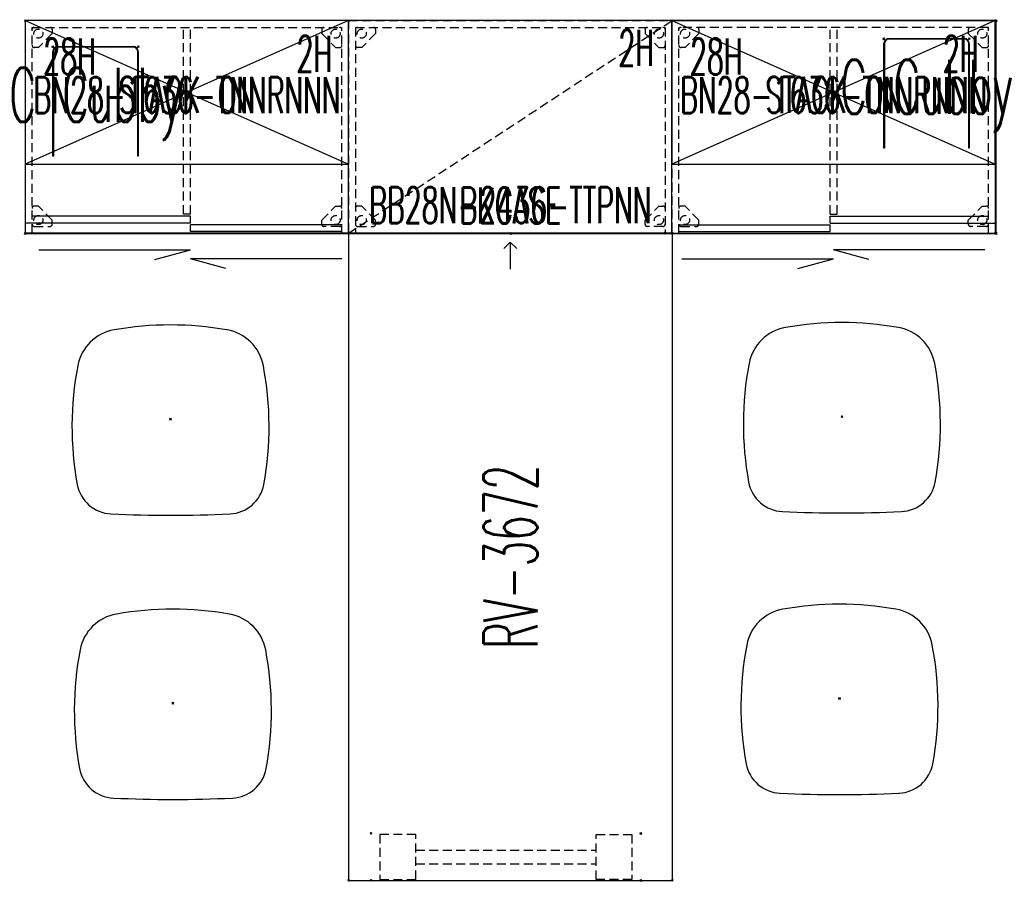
# Model space of a CAD drawing. Header units: inches. Extents: x -28 to 347, y 450 to 546.
# Tile 1 of 30: x -28 to 81, y 450 to 546. Entities that reach past the tile are written whole.
import ezdxf
from ezdxf.enums import TextEntityAlignment as Align

# ---------------------------------------------------------------- set-up
doc = ezdxf.new("R2010")
doc.units = ezdxf.units.IN
doc.header["$MEASUREMENT"] = 0
doc.header["$PDMODE"] = 3
doc.header["$PDSIZE"] = 0.1
doc.linetypes.add('DASHED', pattern=[0.8, 0.5, -0.3])
doc.linetypes.add('DASHEDX2', pattern=[1.5, 1, -0.5])
for name, color, linetype in [('A-FURN-P-COMP', 86, 'Continuous'), ('A-FURN-P-COMP-TEXT2', 86, 'Continuous'), ('A-FURN-P-FILE', 20, 'Continuous'), ('A-FURN-P-FREE', 3, 'Continuous'), ('A-FURN-P-FREE-STORAGE', 6, 'Continuous'), ('A-FURN-P-FREE-STORAGE-TEXT1', 6, 'Continuous'), ('A-FURN-P-FREE-STORAGE-TEXT2', 6, 'Continuous'), ('A-FURN-P-FREE-STORAGE-TEXT4', 6, 'Continuous'), ('A-FURN-P-FREE-TEXT4', 3, 'Continuous'), ('A-FURN-P-PATTERNS-WORKSURFACE', 1, 'Continuous'), ('A-FURN-P-PATTERNS-WORKSURFACE-TEXT2', 1, 'Continuous'), ('A-FURN-P-SEAT', 12, 'Continuous'), ('A-FURN-P-WKSF-SUPPORT', 1, 'Continuous'), ('PSATTR', 7, 'Continuous')]:
    doc.layers.add(name, color=color, linetype=linetype)
doc.styles.add('0', font='TXT.shx')
doc.styles.add('CAD_FNT', font='TXT.SHX', dxfattribs={"height": 1})

# ---------------------------------------------------------------- blocks, each defined once
blk = doc.blocks.new('BCRL-2436-TTNXGNSXXR-WITH-GLIDES-2D')
at = {"layer": 'A-FURN-P-FREE'}
for p, q in [((0, 0), (0, -23.64)), ((35.96, 0), (0, 0)), ((35.96, -23.64), (35.96, 0)), ((18.36, -21.77), (0.75, -21.77)), ((18.36, -22.52), (18.36, -21.77)), ((18.36, -22.52), (0, -22.52)), ((35.21, -22.71), (18.36, -22.71)), ((18.36, -23.46), (18.36, -22.71)), ((35.21, -23.46), (35.21, -22.71)), ((35.96, -23.64), (0, -23.64)), ((35.21, -23.46), (18.36, -23.46)), ((1.5, -25.5), (18.36, -25.5)), ((14.41, -26.59), (18.36, -25.5)), ((35.21, -26.5), (18.36, -26.5)), ((22.3, -27.59), (18.36, -26.5))]:
    blk.add_line(p, q, dxfattribs=at)
at = {"layer": 'A-FURN-P-FREE', "linetype": 'DASHEDX2'}
for p, q in [((0.75, -0.75), (35.21, -0.75)), ((0.75, -23.64), (0.75, -0.75)), ((3, -1), (3, -1.45)), ((17.61, -21.52), (17.61, -0.75)), ((18.36, -21.52), (18.36, -0.75)), ((32.96, -1), (32.96, -1.45)), ((35.21, -23.64), (35.21, -0.75)), ((3, -1.45), (1.45, -3)), ((32.96, -1.45), (34.51, -3)), ((1.45, -3), (1, -3)), ((34.51, -3), (34.96, -3)), ((1.45, -20.64), (1, -20.64)), ((3, -22.19), (1.45, -20.64)), ((32.96, -22.19), (34.51, -20.64)), ((34.51, -20.64), (34.96, -20.64)), ((18.36, -21.52), (17.61, -21.52)), ((1, -22.89), (2.75, -22.89)), ((3, -22.64), (3, -22.19)), ((32.96, -22.64), (32.96, -22.19)), ((34.96, -22.89), (33.21, -22.89))]:
    blk.add_line(p, q, dxfattribs=at)
for centre in [(1.45, -1.45), (34.51, -1.45), (1.45, -22.19), (34.51, -22.19)]:
    blk.add_circle(centre, 0.505, dxfattribs=at)
for centre, start, end in [((1, -1), 90, 180), ((2.75, -1), 0, 90), ((33.21, -1), 90, 180), ((34.96, -1), 360, 90), ((1, -2.75), 180, 270), ((34.96, -2.75), 270, 0), ((1, -20.89), 90, 180), ((34.96, -20.89), 360, 90), ((1, -22.64), 180, 270), ((2.75, -22.64), 270, 360), ((33.21, -22.64), 180, 270), ((34.96, -22.64), 270, 0)]:
    blk.add_arc(centre, 0.252, start, end, dxfattribs=at)
at = {"layer": 'A-FURN-P-FREE'}
for p in [(0, 0), (35.96, 0), (0, -23.64), (35.96, -23.64)]:
    blk.add_point(p, dxfattribs=at)
at = {"layer": 'A-FURN-P-FREE-TEXT4', "style": '0', "width": 0.55, "flags": 8}
blk.add_attdef('ITEXT4', text='', height=4, dxfattribs=at).set_placement((34.14, -1.7), align=Align.TOP_RIGHT)
at = {"layer": 'PSATTR', "flags": 1}
for tag in ['PSON', 'PSMC', 'PSDH', 'PSPN', 'PSQT', 'PSEC', 'PST5', 'PST4', 'PST3', 'PST2', 'PST1']:
    blk.add_attdef(tag, text='', height=1, dxfattribs=at).set_placement((0, 0), align=Align.TOP_CENTER)
blk = doc.blocks.new('BCRR-2436-TTNXGNSXXR-WITH-GLIDES-2D')
at = {"layer": 'A-FURN-P-FREE'}
for p, q in [((0, -23.64), (0, 0)), ((0, 0), (35.96, 0)), ((35.96, 0), (35.96, -23.64)), ((17.61, -21.77), (35.21, -21.77)), ((17.61, -22.52), (17.61, -21.77)), ((0.75, -22.71), (17.61, -22.71)), ((0.75, -23.46), (0.75, -22.71)), ((17.61, -22.52), (35.96, -22.52)), ((17.61, -23.46), (17.61, -22.71)), ((0, -23.64), (35.17, -23.64)), ((0.75, -23.46), (17.61, -23.46)), ((35.21, -23.64), (35.96, -23.64)), ((34.81, -25.5), (17.96, -25.5)), ((21.91, -26.59), (17.96, -25.5)), ((1.1, -26.5), (17.96, -26.5)), ((14.01, -27.59), (17.96, -26.5))]:
    blk.add_line(p, q, dxfattribs=at)
at = {"layer": 'A-FURN-P-FREE', "linetype": 'DASHEDX2'}
for p, q in [((0.75, -23.64), (0.75, -0.75)), ((35.21, -0.75), (0.75, -0.75)), ((3, -1), (3, -1.45)), ((17.61, -21.52), (17.61, -0.75)), ((18.36, -21.52), (18.36, -0.75)), ((32.96, -1), (32.96, -1.45)), ((35.21, -23.64), (35.21, -0.75)), ((3, -1.45), (1.45, -3)), ((32.96, -1.45), (34.51, -3)), ((1.45, -3), (1, -3)), ((34.51, -3), (34.96, -3)), ((1.45, -20.64), (1, -20.64)), ((3, -22.19), (1.45, -20.64)), ((32.96, -22.19), (34.51, -20.64)), ((34.51, -20.64), (34.96, -20.64)), ((17.61, -21.52), (18.36, -21.52)), ((1, -22.89), (2.75, -22.89)), ((3, -22.64), (3, -22.19)), ((32.96, -22.64), (32.96, -22.19)), ((34.96, -22.89), (33.21, -22.89))]:
    blk.add_line(p, q, dxfattribs=at)
for centre in [(1.45, -1.45), (34.51, -1.45), (1.45, -22.19), (34.51, -22.19)]:
    blk.add_circle(centre, 0.505, dxfattribs=at)
for centre, start, end in [((1, -1), 90, 180), ((2.75, -1), 0, 90), ((33.21, -1), 90, 180), ((34.96, -1), 360, 90), ((1, -2.75), 180, 270), ((34.96, -2.75), 270, 0), ((1, -20.89), 90, 180), ((34.96, -20.89), 360, 90), ((1, -22.64), 180, 270), ((2.75, -22.64), 270, 360), ((33.21, -22.64), 180, 270), ((34.96, -22.64), 270, 0)]:
    blk.add_arc(centre, 0.252, start, end, dxfattribs=at)
at = {"layer": 'A-FURN-P-FREE'}
for p in [(0, 0), (35.96, 0), (0, -23.64), (35.96, -23.64)]:
    blk.add_point(p, dxfattribs=at)
at = {"layer": 'A-FURN-P-FREE-TEXT4', "style": '0', "width": 0.55, "flags": 8}
blk.add_attdef('ITEXT4', text='', height=4, dxfattribs=at).set_placement((34.1, -1.7), align=Align.TOP_RIGHT)
at = {"layer": 'PSATTR', "flags": 1}
for tag in ['PSON', 'PSMC', 'PSDH', 'PSPN', 'PSQT', 'PSEC', 'PST5', 'PST4', 'PST3', 'PST2', 'PST1']:
    blk.add_attdef(tag, text='', height=1, dxfattribs=at).set_placement((0, 0), align=Align.TOP_CENTER)
blk = doc.blocks.new('BB28N-2436-TTXNX-WITH-GLIDES-2D')
at = {"layer": 'A-FURN-P-FREE-STORAGE', "linetype": 'DASHEDX2'}
for p, q in [((0, 0), (0, -23.64)), ((0, -23.64), (35.96, 0)), ((0, 0), (35.96, 0)), ((35.96, 0), (35.96, -23.64)), ((0.75, -0.75), (0.75, -23.64)), ((0.75, -0.75), (35.21, -0.75)), ((3, -1), (3, -1.45)), ((32.96, -1), (32.96, -1.45)), ((35.21, -0.75), (35.21, -23.64)), ((3, -1.45), (1.45, -3)), ((32.96, -1.45), (34.51, -3)), ((1.45, -3), (1, -3)), ((34.51, -3), (34.96, -3)), ((1.45, -20.64), (1, -20.64)), ((3, -22.19), (1.45, -20.64)), ((32.96, -22.19), (34.51, -20.64)), ((34.51, -20.64), (34.96, -20.64)), ((1, -22.89), (2.75, -22.89)), ((3, -22.64), (3, -22.19)), ((32.96, -22.64), (32.96, -22.19)), ((34.96, -22.89), (33.21, -22.89)), ((0, -23.64), (35.96, -23.64))]:
    blk.add_line(p, q, dxfattribs=at)
at = {"layer": 'A-FURN-P-FREE-STORAGE'}
for q in [(17.27, -25.35), (17.98, -27.64), (18.69, -25.35)]:
    blk.add_line((17.98, -24.64), q, dxfattribs=at)
at = {"layer": 'A-FURN-P-FREE-STORAGE', "linetype": 'DASHEDX2'}
for centre in [(1.45, -1.45), (34.51, -1.45), (1.45, -22.19), (34.51, -22.19)]:
    blk.add_circle(centre, 0.505, dxfattribs=at)
for centre, start, end in [((1, -1), 90, 180), ((2.75, -1), 0, 90), ((33.21, -1), 90, 180), ((34.96, -1), 360, 90), ((1, -2.75), 180, 270), ((34.96, -2.75), 270, 0), ((1, -20.89), 90, 180), ((34.96, -20.89), 360, 90), ((1, -22.64), 180, 270), ((2.75, -22.64), 270, 360), ((33.21, -22.64), 180, 270), ((34.96, -22.64), 270, 0)]:
    blk.add_arc(centre, 0.252, start, end, dxfattribs=at)
at = {"layer": 'A-FURN-P-FREE-STORAGE'}
for p in [(0, 0), (35.96, 0), (0, -23.64), (35.96, -23.64)]:
    blk.add_point(p, dxfattribs=at)
at = {"layer": 'A-FURN-P-FREE-STORAGE-TEXT1', "linetype": 'DASHED', "style": 'CAD_FNT', "width": 0.55, "flags": 8}
blk.add_attdef('ITEXT', text='', height=4, dxfattribs=at).set_placement((17.98, -23.73), align=Align.BOTTOM_CENTER)
at = {"layer": 'A-FURN-P-FREE-STORAGE-TEXT2', "linetype": 'DASHED', "style": 'CAD_FNT', "width": 0.55, "flags": 8}
blk.add_attdef('ITEXT2', text='', height=4, dxfattribs=at).set_placement((17.98, -18.57), align=Align.TOP_CENTER)
at = {"layer": 'A-FURN-P-FREE-STORAGE-TEXT4', "style": '0', "width": 0.55, "flags": 8}
blk.add_attdef('ITEXT4', text='', height=4, dxfattribs=at).set_placement((33.96, -1.04), align=Align.TOP_RIGHT)
at = {"layer": 'PSATTR', "flags": 1}
for tag in ['PSON', 'PSMC', 'PSDH', 'PSPN', 'PSQT', 'PSEC', 'PST5', 'PST4', 'PST3', 'PST2', 'PST1']:
    blk.add_attdef(tag, text='', height=1, dxfattribs=at).set_placement((0, 0), align=Align.TOP_CENTER)
blk = doc.blocks.new('BMAL-24A8-YYYYS-2D')
at = {"layer": 'A-FURN-P-FREE'}
for p, q in [((107.97, 0), (0, 0)), ((0, 0), (0, -23.68)), ((107.97, -23.68), (107.97, 0)), ((0, -23.68), (107.97, -23.68))]:
    blk.add_line(p, q, dxfattribs=at)
for p in [(0, 0), (107.97, 0), (0, -23.68), (107.97, -23.68)]:
    blk.add_point(p, dxfattribs=at)
at = {"layer": 'PSATTR', "flags": 1}
for tag in ['PSON', 'PSMC', 'PSDH', 'PSPN', 'PSQT', 'PSEC', 'PST5', 'PST4', 'PST3', 'PST2', 'PST1']:
    blk.add_attdef(tag, text='', height=1, dxfattribs=at).set_placement((0, 0), align=Align.TOP_CENTER)
blk = doc.blocks.new('BNXX-1636-TNNXXXN-2D')
at = {"layer": 'A-FURN-P-FREE-STORAGE'}
for p, q in [((35.96, 0), (0, -15.96)), ((0, 0), (35.96, -15.96))]:
    blk.add_line(p, q, dxfattribs=at)
blk.add_lwpolyline([(35.96, 0), (0, 0), (0, -15.96), (35.96, -15.96)], close=True, dxfattribs=at)
for p in [(0, 0), (35.96, 0), (17.98, -7.98)]:
    blk.add_point(p, dxfattribs=at)
at = {"layer": 'A-FURN-P-FREE-STORAGE-TEXT1', "linetype": 'DASHED', "style": 'CAD_FNT', "width": 0.55, "flags": 8}
blk.add_attdef('ITEXT', text='', height=4, dxfattribs=at).set_placement((17.98, -11.48), align=Align.BOTTOM_CENTER)
at = {"layer": 'A-FURN-P-FREE-STORAGE-TEXT2', "linetype": 'DASHED', "style": 'CAD_FNT', "width": 0.55, "flags": 8}
blk.add_attdef('ITEXT2', text='', height=4, dxfattribs=at).set_placement((17.98, -6.27), align=Align.TOP_CENTER)
at = {"layer": 'A-FURN-P-FREE-STORAGE-TEXT4', "style": '0', "width": 0.55, "flags": 8}
blk.add_attdef('ITEXT4', text='', height=4, dxfattribs=at).set_placement((2, -2), align=Align.TOP_LEFT)
at = {"layer": 'PSATTR', "flags": 1}
for tag in ['PSON', 'PSMC', 'PSDH', 'PSPN', 'PSQT', 'PSEC', 'PST5', 'PST4', 'PST3', 'PST2', 'PST1']:
    blk.add_attdef(tag, text='', height=1, dxfattribs=at).set_placement((0, 0), align=Align.TOP_CENTER)
blk = doc.blocks.new('JXXX-XX-2D')
at = {"layer": 'A-FURN-P-FILE'}
blk.add_point((0, 0), dxfattribs=at)
blk.add_point((0, 0), dxfattribs=at)
at = {"layer": 'PSATTR', "flags": 1}
for tag in ['PSON', 'PSMC', 'PSDH', 'PSPN', 'PSQT', 'PSEC', 'PST5', 'PST4', 'PST3', 'PST2', 'PST1']:
    blk.add_attdef(tag, text='', height=1, dxfattribs=at).set_placement((0, 0), align=Align.TOP_CENTER)
blk = doc.blocks.new('WURV-3672-JSC-2D')
at = {"layer": 'A-FURN-P-PATTERNS-WORKSURFACE'}
for p, q in [((0, 0), (0, -72)), ((36, 0), (0, 0)), ((36, -72), (36, 0)), ((0, -72), (36, -72))]:
    blk.add_line(p, q, dxfattribs=at)
for p in [(0, 0), (36, 0), (0, -72), (36, -72)]:
    blk.add_point(p, dxfattribs=at)
at = {"layer": 'A-FURN-P-PATTERNS-WORKSURFACE-TEXT2', "style": 'CAD_FNT', "width": 0.55, "flags": 8}
blk.add_attdef('ITEXT2', text='', height=6, rotation=90, dxfattribs=at).set_placement((18, -36), align=Align.MIDDLE_CENTER)
at = {"layer": 'PSATTR', "flags": 1}
for tag in ['PSON', 'PSMC', 'PSDH', 'PSPN', 'PSQT', 'PSEC', 'PST5', 'PST4', 'PST3', 'PST2', 'PST1']:
    blk.add_attdef(tag, text='', height=1, dxfattribs=at).set_placement((0, 0), align=Align.TOP_CENTER)
blk = doc.blocks.new('ZZFK-3000-PNFG-2D')
at = {"layer": 'A-FURN-P-WKSF-SUPPORT', "linetype": 'DASHEDX2'}
for p, q in [((0.98, 0.12), (0.98, 5.12)), ((0.98, 5.12), (4.97, 5.12)), ((4.97, 5.12), (4.97, 0.12)), ((25.02, 5.12), (25.02, 0.12)), ((29.02, 5.12), (25.02, 5.12)), ((29.02, 0.12), (29.02, 5.12)), ((25.02, 3.38), (4.97, 3.38)), ((25.02, 1.87), (4.97, 1.87)), ((4.97, 0.12), (0.98, 0.12)), ((25.02, 0.12), (29.02, 0.12))]:
    blk.add_line(p, q, dxfattribs=at)
at = {"layer": 'A-FURN-P-WKSF-SUPPORT'}
for p in [(0, 5.24), (30, 5.24), (0, 0), (30, 0)]:
    blk.add_point(p, dxfattribs=at)
at = {"layer": 'PSATTR', "flags": 1}
for tag in ['PSON', 'PSMC', 'PSDH', 'PSPN', 'PSQT', 'PSEC', 'PST5', 'PST4', 'PST3', 'PST2', 'PST1']:
    blk.add_attdef(tag, text='', height=1, dxfattribs=at).set_placement((0, 0), align=Align.TOP_CENTER)
blk = doc.blocks.new('SOPN-XX-2D')
at = {"layer": 'A-FURN-P-SEAT'}
for centre, radius, start, end in [((-5.41, 4.99), 5, 100.0743, 169.197), ((0, -25.47), 35.93, 79.938, 100.0743), ((5.41, 4.99), 5, 10.8052, 79.938), ((25.03, -0.82), 35.99, 169.197, 190.3367), ((-25.03, -0.82), 35.99, 349.6627, 10.8052), ((-6.44, -6.56), 4, 190.3367, 267.3698), ((6.44, -6.56), 4, 272.6276, 349.6627), ((0, 133.65), 144.36, 267.3698, 272.6276)]:
    blk.add_arc(centre, radius, start, end, dxfattribs=at)
blk.add_point((0, 0), dxfattribs=at)
at = {"layer": 'PSATTR', "flags": 1}
for tag in ['PSON', 'PSMC', 'PSDH', 'PSPN', 'PSQT', 'PSEC', 'PST5', 'PST4', 'PST3', 'PST2', 'PST1']:
    blk.add_attdef(tag, text='', height=1, dxfattribs=at).set_placement((0, 0), align=Align.TOP_CENTER)
blk = doc.blocks.new('KUCU-XX10-S-2D')
at = {"layer": 'A-FURN-P-COMP'}
for p, q in [((0.56, 0), (8.94, 0)), ((0, -12.19), (0, -0.56)), ((0.06, -0.56), (0.06, -12.19)), ((8.94, -0.06), (0.56, -0.06)), ((9.44, -12.19), (9.44, -0.56)), ((9.5, -0.56), (9.5, -12.19)), ((0.06, -12.19), (0, -12.19)), ((9.5, -12.19), (9.44, -12.19))]:
    blk.add_line(p, q, dxfattribs=at)
for centre, radius, start, end in [((0.56, -0.56), 0.56, 90, 180), ((8.94, -0.56), 0.56, 0, 90), ((0.56, -0.56), 0.5, 90, 180), ((8.94, -0.56), 0.5, 0, 90)]:
    blk.add_arc(centre, radius, start, end, dxfattribs=at)
for p in [(0, 0), (9.5, 0)]:
    blk.add_point(p, dxfattribs=at)
at = {"layer": 'A-FURN-P-COMP-TEXT2', "style": 'CAD_FNT', "width": 0.55, "flags": 8}
blk.add_attdef('ITEXT2', text='', height=6, dxfattribs=at).set_placement((4.75, -5.37), align=Align.MIDDLE_CENTER)
at = {"layer": 'PSATTR', "flags": 1}
for tag in ['PSON', 'PSMC', 'PSDH', 'PSPN', 'PSQT', 'PSEC', 'PST5', 'PST4', 'PST3', 'PST2', 'PST1']:
    blk.add_attdef(tag, text='', height=1, dxfattribs=at).set_placement((0, 0), align=Align.TOP_CENTER)

msp = doc.modelspace()

# ---------------------------------------------------------------- block references
ref = msp.add_blockref('BCRL-2436-TTNXGNSXXR-WITH-GLIDES-2D', (-27.82, 545.65))
ref.add_attrib('ITEXT4', '2H', dxfattribs={"layer": 'A-FURN-P-FREE-TEXT4', "height": 4, "style": '0', "width": 0.55}).set_placement((6.31, 543.95), align=Align.TOP_RIGHT)
for name, p in [('BMAL-24A8-YYYYS-2D', (-27.82, 545.65)), ('JXXX-XX-2D', (72.45, 538.01)), ('JXXX-XX-2D', (72.45, 538.01)), ('JXXX-XX-2D', (-19.42, 537.01)), ('SOPN-XX-2D', (-11.67, 501.34)), ('SOPN-XX-2D', (63, 501.6)), ('SOPN-XX-2D', (62.73, 470.27)), ('SOPN-XX-2D', (-11.41, 469.73))]:
    msp.add_blockref(name, p)
ref = msp.add_blockref('BNXX-1636-TNNXXXN-2D', (-27.82, 545.65))
ref.add_attrib('ITEXT', 'BN28-1636-TNNRNNN', dxfattribs={"layer": 'A-FURN-P-FREE-STORAGE-TEXT1', "linetype": 'DASHED', "height": 4, "style": 'CAD_FNT', "width": 0.55}).set_placement((-9.84, 534.17), align=Align.BOTTOM_CENTER)
ref.add_attrib('ITEXT2', 'STACK ON', dxfattribs={"layer": 'A-FURN-P-FREE-STORAGE-TEXT2', "linetype": 'DASHED', "height": 4, "style": 'CAD_FNT', "width": 0.55}).set_placement((-9.84, 539.38), align=Align.TOP_CENTER)
ref.add_attrib('ITEXT4', '28H', dxfattribs={"layer": 'A-FURN-P-FREE-STORAGE-TEXT4', "height": 4, "style": '0', "width": 0.55}).set_placement((-25.82, 543.65), align=Align.TOP_LEFT)
ref = msp.add_blockref('BB28N-2436-TTXNX-WITH-GLIDES-2D', (8.14, 545.65))
ref.add_attrib('ITEXT4', '2H', dxfattribs={"layer": 'A-FURN-P-FREE-STORAGE-TEXT4', "height": 4, "style": '0', "width": 0.55}).set_placement((42.1, 544.61), align=Align.TOP_RIGHT)
ref.add_attrib('ITEXT', 'BB28N-2436-TTPNN', dxfattribs={"layer": 'A-FURN-P-FREE-STORAGE-TEXT1', "linetype": 'DASHED', "height": 4, "style": 'CAD_FNT', "width": 0.55}).set_placement((26.12, 521.92), align=Align.BOTTOM_CENTER)
ref.add_attrib('ITEXT2', 'BKCASE', dxfattribs={"layer": 'A-FURN-P-FREE-STORAGE-TEXT2', "linetype": 'DASHED', "height": 4, "style": 'CAD_FNT', "width": 0.55}).set_placement((26.12, 527.08), align=Align.TOP_CENTER)
ref = msp.add_blockref('BCRR-2436-TTNXGNSXXR-WITH-GLIDES-2D', (44.1, 545.65))
ref.add_attrib('ITEXT4', '2H', dxfattribs={"layer": 'A-FURN-P-FREE-TEXT4', "height": 4, "style": '0', "width": 0.55}).set_placement((78.19, 543.95), align=Align.TOP_RIGHT)
ref = msp.add_blockref('BNXX-1636-TNNXXXN-2D', (44.1, 545.65))
ref.add_attrib('ITEXT', 'BN28-1636-TNNRNNN', dxfattribs={"layer": 'A-FURN-P-FREE-STORAGE-TEXT1', "linetype": 'DASHED', "height": 4, "style": 'CAD_FNT', "width": 0.55}).set_placement((62.08, 534.17), align=Align.BOTTOM_CENTER)
ref.add_attrib('ITEXT2', 'STACK ON', dxfattribs={"layer": 'A-FURN-P-FREE-STORAGE-TEXT2', "linetype": 'DASHED', "height": 4, "style": 'CAD_FNT', "width": 0.55}).set_placement((62.08, 539.38), align=Align.TOP_CENTER)
ref.add_attrib('ITEXT4', '28H', dxfattribs={"layer": 'A-FURN-P-FREE-STORAGE-TEXT4', "height": 4, "style": '0', "width": 0.55}).set_placement((46.1, 543.65), align=Align.TOP_LEFT)
ref = msp.add_blockref('KUCU-XX10-S-2D', (67.67, 543.65))
ref.add_attrib('ITEXT2', 'C Cubby', dxfattribs={"layer": 'A-FURN-P-COMP-TEXT2', "height": 6, "style": 'CAD_FNT', "width": 0.55}).set_placement((72.42, 538.28), align=Align.MIDDLE_CENTER)
ref = msp.add_blockref('KUCU-XX10-S-2D', (-24.76, 542.76))
ref.add_attrib('ITEXT2', 'C Cubby', dxfattribs={"layer": 'A-FURN-P-COMP-TEXT2', "height": 6, "style": 'CAD_FNT', "width": 0.55}).set_placement((-20.01, 537.39), align=Align.MIDDLE_CENTER)
for name, p, rotation in [('JXXX-XX-2D', (8.14, 522.01), 294.9270258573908), ('JXXX-XX-2D', (26.16, 521.97), 253.1213522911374), ('JXXX-XX-2D', (43.35, 522.01), 248.4365673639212), ('ZZFK-3000-PNFG-2D', (40.63, 455.25), 180)]:
    msp.add_blockref(name, p, dxfattribs=dict(rotation=rotation))
ref = msp.add_blockref('WURV-3672-JSC-2D', (8.14, 522.01))
ref.add_attrib('ITEXT2', 'RV-3672', dxfattribs={"layer": 'A-FURN-P-PATTERNS-WORKSURFACE-TEXT2', "height": 6, "rotation": 90, "style": 'CAD_FNT', "width": 0.55}).set_placement((26.14, 486.01), align=Align.MIDDLE_CENTER)

doc.saveas('drawing.dxf')
